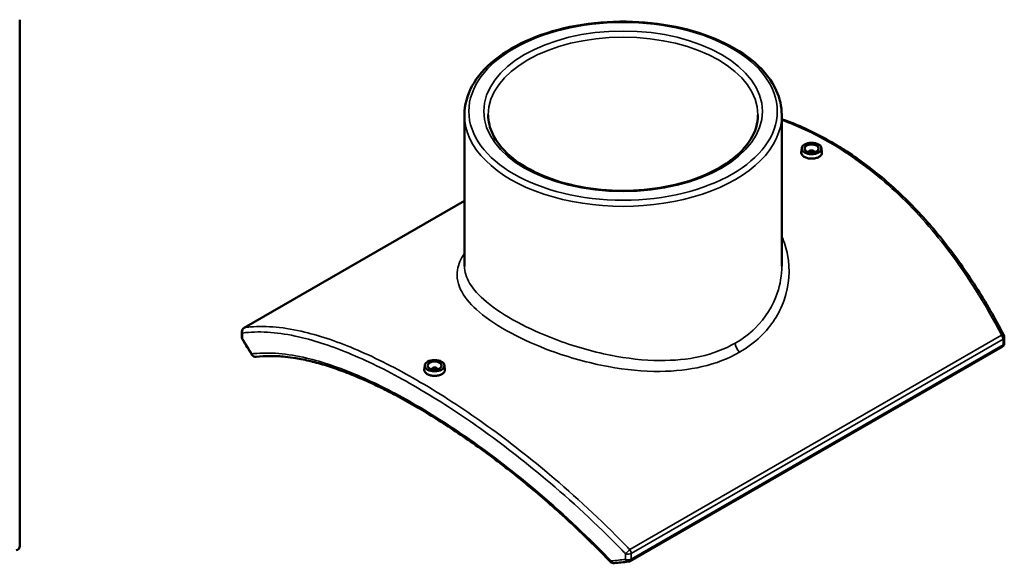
# Model space of a CAD drawing. Header units: millimetres. Extents: x -298 to 1402, y -344 to 1010.
# Tile 7 of 7: x 704 to 1402, y 601 to 986. Entities that reach past the tile are written whole.
import ezdxf

# ---------------------------------------------------------------- set-up
doc = ezdxf.new("R2010")
doc.units = ezdxf.units.MM
doc.layers.add('Visible (ANSI)', color=7, linetype='Continuous', lineweight=50)
doc.layers.add('Visible Narrow (ANSI)', color=7, linetype='Continuous', lineweight=35)

msp = doc.modelspace()

# ---------------------------------------------------------------- linework, layer by layer
at = {"layer": 'Visible (ANSI)'}
for p, q in [((703.968, 613.174), (703.968, 986.094)), ((1019.307, 918.618), (1019.307, 811.53)), ((1244.307, 918.618), (1244.307, 811.53)), ((1258.463, 895.063), (1258.145, 892.095)), ((1272.437, 895.063), (1272.754, 892.103)), ((1263.45, 892.176), (1263.45, 892.362)), ((1267.45, 892.176), (1267.45, 892.362)), ((863.083, 767.776), (1019.307, 857.74)), ((861.505, 760.997), (861.505, 765.047)), ((1402.109, 757.015), (1402.109, 761.064)), ((1400.531, 754.285), (1136.836, 602.434)), ((991.177, 741.143), (990.859, 738.175)), ((1005.15, 741.143), (1005.468, 738.183)), ((996.164, 738.442), (996.164, 738.256)), ((1000.164, 738.442), (1000.164, 738.256))]:
    msp.add_line(p, q, dxfattribs=at)
for centre, start, end in [((864.655, 765.047), 119.935992, 180), ((864.655, 760.997), 180, 211.424565), ((1398.959, 761.064), 0, 27.471966), ((1398.959, 757.015), 299.935992, 0), ((871.265, 750.306), 212.033595, 277.020222), ((700.818, 613.174), 282.164642, 0), ((1125.168, 604.093), 223.870566, 275.899318), ((1135.264, 605.163), 276.204768, 299.935992)]:
    msp.add_arc(centre, 3.15, start, end, dxfattribs=at)
for centre, major_axis in [((1265.45, 894.815), (-7, 0)), ((1265.45, 894.815), (-5, 0)), ((998.164, 740.895), (-7, 0)), ((998.164, 740.895), (-5, 0))]:
    msp.add_ellipse(centre, major_axis=major_axis, ratio=0.5758617, dxfattribs=at)
for centre, major_axis, ratio, start_param, end_param in [((1265.45, 892.362), (-2, 0), 0.5758617, 2.9729035, 6.4518745), ((1780.561, 1056.002), (-975.066, 568.349), 0.7757512, 0.9632968, 0.9752523), ((998.164, 738.442), (-2, 0), 0.5758617, 2.9729035, 6.4518745), ((1783.616, 1053.086), (-1065.287, -372.326), 0.2542849, 0.8193056, 0.8312461)]:
    msp.add_ellipse(centre, major_axis=major_axis, ratio=ratio, start_param=start_param, end_param=end_param, dxfattribs=at)
for points, knots in [([(1019.307, 918.618), (1019.307, 925.534), (1021.153, 932.435), (1028.324, 945.637), (1033.756, 951.917), (1047.75, 963.272), (1056.409, 968.309), (1075.98, 976.524), (1086.898, 979.694), (1109.854, 983.858), (1121.885, 984.856), (1145.868, 984.598), (1157.817, 983.344), (1180.462, 978.699), (1191.154, 975.307), (1210.222, 966.676), (1218.592, 961.436), (1232.089, 949.573), (1237.232, 942.949), (1242.987, 930.323), (1244.307, 924.474), (1244.307, 918.618)], [2.3561945, 2.3561945, 2.3561945, 2.3561945, 2.6593393, 2.6593393, 2.9733865, 2.9733865, 3.2971794, 3.2971794, 3.621827, 3.621827, 3.9456641, 3.9456641, 4.2691842, 4.2691842, 4.5931001, 4.5931001, 4.9178186, 4.9178186, 5.2410984, 5.2410984, 5.4977871, 5.4977871, 5.4977871, 5.4977871]), ([(1227.432, 918.618), (1227.432, 912.738), (1225.679, 906.835), (1218.813, 895.768), (1213.881, 890.6), (1201.405, 881.475), (1193.947, 877.493), (1177.161, 871.034), (1167.837, 868.557), (1148.249, 865.383), (1137.985, 864.691), (1117.585, 865.179), (1107.451, 866.359), (1088.378, 870.462), (1079.44, 873.381), (1063.686, 880.613), (1056.868, 884.921), (1045.979, 894.424), (1041.924, 899.614), (1037.246, 909.437), (1036.182, 914.031), (1036.182, 918.618)], [5.4977871, 5.4977871, 5.4977871, 5.4977871, 5.8409187, 5.8409187, 6.164771, 6.164771, 6.4795012, 6.4795012, 6.7942919, 6.7942919, 7.1100268, 7.1100268, 7.4260559, 7.4260559, 7.7415867, 7.7415867, 8.056127, 8.056127, 8.3717291, 8.3717291, 8.6393798, 8.6393798, 8.6393798, 8.6393798]), ([(1401.754, 762.518), (1398.674, 768.44), (1395.489, 774.267), (1388.904, 785.706), (1385.506, 791.317), (1378.499, 802.298), (1374.891, 807.668), (1367.468, 818.142), (1363.654, 823.245), (1355.826, 833.16), (1351.812, 837.972), (1343.591, 847.281), (1339.385, 851.778), (1330.792, 860.435), (1326.405, 864.594), (1317.462, 872.554), (1312.906, 876.355), (1303.643, 883.577), (1298.935, 886.999), (1289.385, 893.447), (1284.543, 896.473), (1274.744, 902.116), (1269.788, 904.733), (1259.781, 909.545), (1254.731, 911.741), (1247.871, 914.414), (1246.091, 915.08), (1244.307, 915.719)], [1.6082304, 1.6082304, 1.6082304, 1.6082304, 3.6587664, 3.6587664, 5.7093023, 5.7093023, 7.7598383, 7.7598383, 9.8103742, 9.8103742, 11.8609102, 11.8609102, 13.9114462, 13.9114462, 15.9619821, 15.9619821, 18.0125181, 18.0125181, 20.063054, 20.063054, 22.11359, 22.11359, 24.1641259, 24.1641259, 26.2146619, 26.2146619, 26.9308237, 26.9308237, 26.9308237, 26.9308237]), ([(1270.627, 888.825), (1269.977, 888.451), (1269.154, 888.13), (1267.351, 887.713), (1266.37, 887.616), (1264.533, 887.634), (1263.553, 887.748), (1261.75, 888.191), (1260.927, 888.519), (1259.628, 889.267), (1259.064, 889.738), (1258.317, 890.764), (1258.132, 891.319), (1258.131, 891.924), (1258.136, 892.009), (1258.146, 892.095)], [2.2054814, 2.2054814, 2.2054814, 2.2054814, 2.4811965, 2.4811965, 2.7569115, 2.7569115, 3.0325668, 3.0325668, 3.3082222, 3.3082222, 3.5838775, 3.5838775, 3.8595328, 3.8595328, 3.9040759, 3.9040759, 3.9040759, 3.9040759]), ([(1272.753, 892.103), (1272.763, 892.014), (1272.768, 891.926), (1272.769, 891.301), (1272.586, 890.728), (1271.84, 889.677), (1271.277, 889.2), (1270.627, 888.825)], [6.02020588, 6.02020588, 6.02020588, 6.02020588, 6.0650142, 6.0650142, 6.34072925, 6.34072925, 6.6164443, 6.6164443, 6.6164443, 6.6164443]), ([(1122.897, 601.91), (1118.494, 606.491), (1114.031, 611.002), (1105.007, 619.877), (1100.447, 624.239), (1091.25, 632.803), (1086.614, 637.004), (1077.289, 645.232), (1072.601, 649.259), (1063.192, 657.126), (1058.473, 660.966), (1049.026, 668.447), (1044.298, 672.088), (1034.856, 679.158), (1030.142, 682.587), (1020.751, 689.22), (1016.074, 692.424), (1006.778, 698.593), (1002.159, 701.559), (993, 707.241), (988.46, 709.957), (979.479, 715.129), (975.038, 717.584), (966.273, 722.225), (961.949, 724.409), (953.436, 728.499), (949.246, 730.404), (941.016, 733.925), (936.975, 735.542), (929.058, 738.481), (925.182, 739.804), (917.604, 742.148), (913.902, 743.171), (906.685, 744.913), (903.169, 745.632), (897.185, 746.624), (894.674, 746.963), (888.538, 747.596), (884.981, 747.783), (878.123, 747.77), (874.823, 747.57), (871.65, 747.18)], [1.1911092, 1.1911092, 1.1911092, 1.1911092, 3.1093691, 3.1093691, 5.0276291, 5.0276291, 6.9458891, 6.9458891, 8.8641491, 8.8641491, 10.7824091, 10.7824091, 12.700669, 12.700669, 14.618929, 14.618929, 16.537189, 16.537189, 18.455449, 18.455449, 20.373709, 20.373709, 22.2919689, 22.2919689, 24.2102289, 24.2102289, 26.1284889, 26.1284889, 28.0467489, 28.0467489, 29.9650088, 29.9650088, 31.8832688, 31.8832688, 33.8015288, 33.8015288, 35.2402238, 35.2402238, 37.3982663, 37.3982663, 39.5563087, 39.5563087, 39.5563087, 39.5563087]), ([(1003.341, 734.905), (1002.691, 734.531), (1001.868, 734.21), (1000.064, 733.793), (999.084, 733.696), (997.246, 733.714), (996.266, 733.828), (994.464, 734.271), (993.641, 734.599), (992.341, 735.347), (991.778, 735.818), (991.03, 736.844), (990.846, 737.399), (990.845, 738.004), (990.85, 738.089), (990.859, 738.175)], [0, 0, 0, 0, 0.2757151, 0.2757151, 0.5514301, 0.5514301, 0.8270854, 0.8270854, 1.1027407, 1.1027407, 1.378396, 1.378396, 1.6540513, 1.6540513, 1.6985945, 1.6985945, 1.6985945, 1.6985945]), ([(1005.467, 738.183), (1005.477, 738.094), (1005.482, 738.006), (1005.483, 737.381), (1005.3, 736.808), (1004.554, 735.757), (1003.991, 735.28), (1003.341, 734.905)], [3.81472445, 3.81472445, 3.81472445, 3.81472445, 3.85953277, 3.85953277, 4.13524782, 4.13524782, 4.41096287, 4.41096287, 4.41096287, 4.41096287])]:
    msp.add_open_spline(points, degree=3, knots=knots, dxfattribs=at)
at = {"layer": 'Visible Narrow (ANSI)'}
for p, q in [((863.378, 767.892), (1019.307, 857.686)), ((862.008, 760.014), (862.008, 764.063)), ((1400.236, 762.44), (1136.541, 610.588)), ((1137.492, 607.93), (1401.186, 759.782)), ((1401.186, 755.732), (1137.492, 603.881)), ((1401.186, 759.782), (1401.186, 755.732)), ((1133.556, 607.689), (1133.556, 603.639)), ((1137.492, 603.881), (1137.492, 607.93))]:
    msp.add_line(p, q, dxfattribs=at)
for major_axis in [(-109.35, 0), (-98.775, 0)]:
    msp.add_ellipse((1131.807, 921.193), major_axis=major_axis, ratio=0.5758617, dxfattribs=at)
for centre, major_axis, ratio, start_param, end_param in [((1131.807, 918.618), (-95.625, 0), 0.5758617, 3.1415927, 6.2831853), ((1131.807, 918.618), (-112.5, 0), 0.5758617, 0, 3.1415927), ((864.655, 765.047), (-3.15, 0), 0.5758617, 0, 0.5730851), ((864.655, 760.997), (-3.15, 0), 0.5758617, 0, 0.5730851), ((864.655, 765.047), (-0.432, 3.12), 0.8920801, 0.3162702, 1.7659935), ((864.655, 765.047), (-1.572, 2.73), 0.5780931, 6.1100798, 6.2831853), ((1398.959, 761.064), (2.795, 1.453), 0.2420201, 0, 0.9752405), ((1398.959, 761.064), (1.572, -2.73), 0.5780931, 0.7873319, 1.7477693), ((1398.959, 761.064), (3.15, 0), 0.5758617, 5.4977871, 6.2831853), ((864.655, 760.997), (-2.688, -1.642), 0.3610464, 5.7878121, 6.2831853), ((1627.644, 965.538), (-802.532, 607.577), 0.7103369, 1.0664965, 1.079786), ((1215.811, 754.347), (-3.144, 5.459), 0.5780931, 0.7873319, 2.0047673), ((1398.959, 757.015), (1.572, -2.73), 0.5780931, 0, 0.7873319), ((1398.959, 757.015), (3.15, 0), 0.5758617, 5.4977871, 6.2831853), ((871.265, 750.306), (-2.67, -1.671), 0.3548086, 5.778118, 6.2831853), ((871.265, 750.306), (0.385, -3.126), 0.8862737, 4.928526, 6.2831853), ((1135.264, 609.213), (-2.267, -2.187), 0.0409043, 4.0754147, 5.525138), ((1135.264, 609.213), (3.15, 0), 0.5758617, 4.1393039, 5.4977871), ((1135.264, 609.213), (-1.572, 2.73), 0.5780931, 3.9289245, 4.8893619), ((1125.168, 604.093), (-2.271, -2.183), 0.0552642, 5.5326641, 6.2831853), ((1627.644, 965.538), (-908.168, -285.448), 0.2610577, 0.9025517, 0.9158412), ((1125.168, 604.093), (0.324, -3.133), 0.66091, 5.1461118, 6.2831853), ((1135.264, 605.163), (-3.15, 0), 0.5758617, 0.9977112, 2.3561945), ((1135.264, 605.163), (0.34, -3.132), 0.6524118, 5.1485004, 6.2831853), ((1135.264, 605.163), (1.572, -2.73), 0.5780931, 0, 0.7873319)]:
    msp.add_ellipse(centre, major_axis=major_axis, ratio=ratio, start_param=start_param, end_param=end_param, dxfattribs=at)
for points, knots in [([(1244.306, 914.984), (1255.755, 910.781), (1267.054, 905.485), (1278.072, 899.14), (1292.597, 890.776), (1306.633, 880.588), (1333.25, 856.991), (1345.829, 843.586), (1371.662, 811.098), (1384.513, 791.413), (1397.424, 767.768), (1398.841, 765.114), (1400.236, 762.44)], [-26.7444349, -26.7444349, -26.7444349, -26.7444349, -22.11359, -22.11359, -22.11359, -16.0086776, -16.0086776, -9.9037702, -9.9037702, -2.5321568, -2.5321568, -1.6082304, -1.6082304, -1.6082304, -1.6082304]), ([(1214.269, 750.402), (1219.844, 753.613), (1224.871, 757.374), (1236.98, 769.033), (1242.649, 777.892), (1249.655, 797.776), (1250.478, 808.918), (1247.535, 824.01), (1246.165, 828.367), (1244.305, 832.556)], [-68.3748042, -68.3748042, -68.3748042, -68.3748042, -66.2252343, -66.2252343, -62.421785, -62.421785, -58.2112858, -58.2112858, -56.4548597, -56.4548597, -56.4548597, -56.4548597]), ([(1019.308, 820.59), (1016.617, 816.655), (1014.953, 812.727), (1013.538, 803.512), (1014.649, 798.216), (1020.306, 788.22), (1024.427, 783.523), (1035.937, 773.744), (1043.627, 768.673), (1060.906, 759.436), (1070.313, 755.237), (1093.268, 746.784), (1107.223, 742.851), (1133.627, 738.015), (1146.036, 736.781), (1168.429, 736.964), (1178.512, 738.044), (1197.534, 742.485), (1206.442, 745.895), (1214.269, 750.402)], [-28.809468, -28.809468, -28.809468, -28.809468, -26.2634905, -26.2634905, -22.8351796, -22.8351796, -19.8171691, -19.8171691, -16.4850547, -16.4850547, -13.3876693, -13.3876693, -9.4208067, -9.4208067, -5.9826166, -5.9826166, -3.0181877, -3.0181877, 0, 0, 0, 0]), ([(1211.356, 756.912), (1203.944, 752.643), (1195.489, 749.459), (1177.402, 745.419), (1167.799, 744.514), (1146.445, 744.643), (1134.594, 746.001), (1109.34, 750.995), (1095.97, 754.943), (1073.933, 763.283), (1064.887, 767.385), (1048.235, 776.325), (1040.802, 781.189), (1029.626, 790.496), (1025.597, 794.936), (1020.536, 803.427), (1019.309, 807.485), (1019.307, 811.53)], [0, 0, 0, 0, 3.0181877, 3.0181877, 5.9826166, 5.9826166, 9.4208067, 9.4208067, 13.3876693, 13.3876693, 16.4850547, 16.4850547, 19.8171691, 19.8171691, 22.8351796, 22.8351796, 25.6387565, 25.6387565, 25.6387565, 25.6387565]), ([(1244.304, 811.53), (1244.302, 805.051), (1243.254, 798.565), (1238.105, 783.229), (1232.8, 774.697), (1221.386, 763.536), (1216.636, 759.952), (1211.356, 756.912)], [59.8262037, 59.8262037, 59.8262037, 59.8262037, 62.421785, 62.421785, 66.2252343, 66.2252343, 68.3748042, 68.3748042, 68.3748042, 68.3748042]), ([(1136.541, 610.588), (1134.388, 612.826), (1132.222, 615.048), (1112.662, 634.865), (1094.486, 651.483), (1060.861, 679.484), (1045.48, 691.275), (1015.081, 712.694), (1000.067, 722.319), (985.542, 730.683), (971.016, 739.048), (956.981, 746.152), (930.364, 757.567), (917.784, 761.877), (891.952, 768.115), (879.1, 769.364), (866.189, 768.247), (864.773, 768.087), (863.378, 767.892)], [-42.6189495, -42.6189495, -42.6189495, -42.6189495, -41.6950092, -41.6950092, -34.3233966, -34.3233966, -28.2184892, -28.2184892, -22.1135768, -22.1135768, -22.1135768, -16.0086644, -16.0086644, -9.903757, -9.903757, -2.5321428, -2.5321428, -1.6082304, -1.6082304, -1.6082304, -1.6082304]), ([(862.008, 764.063), (863.391, 764.25), (864.796, 764.402), (877.599, 765.452), (890.35, 764.164), (915.993, 757.897), (928.485, 753.589), (954.927, 742.211), (968.875, 735.141), (983.314, 726.826), (997.754, 718.51), (1012.683, 708.951), (1042.921, 687.69), (1058.224, 675.991), (1091.686, 648.222), (1109.78, 631.748), (1129.256, 612.109), (1131.413, 609.906), (1133.556, 607.689)], [1.6082304, 1.6082304, 1.6082304, 1.6082304, 2.5321428, 2.5321428, 9.903757, 9.903757, 16.0086644, 16.0086644, 22.1135768, 22.1135768, 22.1135768, 28.2184892, 28.2184892, 34.3233966, 34.3233966, 41.6950092, 41.6950092, 42.6189495, 42.6189495, 42.6189495, 42.6189495]), ([(1123.425, 602.582), (1122.799, 603.232), (1122.172, 603.88), (1104.792, 621.776), (1087.216, 638.037), (1054.95, 665.119), (1040.341, 676.388), (1011.44, 696.841), (997.152, 706.021), (983.314, 713.99), (969.476, 721.959), (956.09, 728.715), (930.674, 739.541), (918.646, 743.611), (893.636, 749.512), (881.083, 750.601), (869.475, 749.399), (869.057, 749.352), (868.641, 749.302)], [1.1911092, 1.1911092, 1.1911092, 1.1911092, 1.461548, 1.461548, 8.6725914, 8.6725914, 14.5231567, 14.5231567, 20.3737271, 20.3737271, 20.3737271, 26.2242975, 26.2242975, 32.0748628, 32.0748628, 39.2859084, 39.2859084, 39.5563087, 39.5563087, 39.5563087, 39.5563087])]:
    msp.add_open_spline(points, degree=3, knots=knots, dxfattribs=at)

doc.saveas('drawing.dxf')
